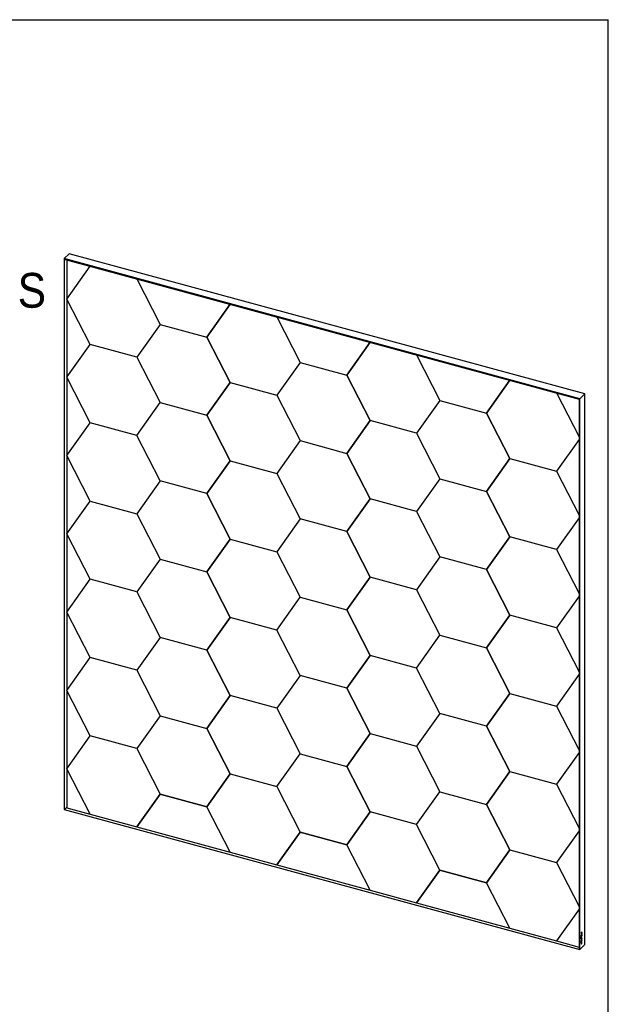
# Model space of a CAD drawing. Header units: millimetres. Extents: x 82 to 6232, y 70 to 4375.
# Tile 4 of 4: x 4621 to 6232, y 1679 to 4375. Entities that reach past the tile are written whole.
import ezdxf

# ---------------------------------------------------------------- set-up
doc = ezdxf.new("R2010")
doc.units = ezdxf.units.MM
doc.header["$LTSCALE"] = 15
doc.linetypes.add('SLD-Solido', pattern=[0])
for name, color, linetype in [('QUOTE', 1, 'SLD-Solido'), ('SCHIZZI', 9, 'Continuous'), ('SEZIONI', 9, 'SLD-Solido')]:
    doc.layers.add(name, color=color, linetype=linetype)
doc.styles.add('SLDTEXTSTYLE3', font='GOTHIC.TTF', dxfattribs={"width": 0.913})

msp = doc.modelspace()

# ---------------------------------------------------------------- linework, layer by layer
for p, q in [((4742.49, 3720.57), (4756.1, 3733.86)), ((6153.87, 3336.99), (4742.49, 3720.57)), ((4742.49, 3720.57), (4742.49, 2212.67)), ((6167.48, 3350.27), (4756.1, 3733.86)), ((4745.61, 3718.21), (6152.11, 3335.95)), ((4749.96, 3717.03), (4749.96, 3609.89)), ((4749.96, 3609.89), (4813.78, 3699.68)), ((4941.45, 3664.98), (5005.27, 3540.5)), ((4813.79, 3485.4), (4749.96, 3609.89)), ((4749.96, 3609.89), (4749.96, 3395.6)), ((5132.92, 3505.81), (5196.74, 3595.6)), ((5196.75, 3595.6), (5132.93, 3505.81)), ((5324.42, 3560.9), (5388.24, 3436.42)), ((5005.27, 3540.5), (4941.44, 3450.71)), ((5005.27, 3540.5), (5132.92, 3505.81)), ((5132.94, 3505.82), (5132.92, 3505.81)), ((5196.75, 3381.32), (5132.92, 3505.81)), ((5132.93, 3505.81), (5196.75, 3381.32)), ((4749.96, 3395.6), (4813.79, 3485.4)), ((4941.44, 3450.71), (4813.79, 3485.4)), ((5515.89, 3401.73), (5579.71, 3491.52)), ((5579.72, 3491.52), (5515.89, 3401.73)), ((4941.44, 3450.71), (5005.27, 3326.21)), ((5707.38, 3456.82), (5771.2, 3332.34)), ((5388.24, 3436.42), (5324.41, 3346.62)), ((5388.24, 3436.42), (5515.89, 3401.73)), ((5515.91, 3401.74), (5515.89, 3401.73)), ((5579.72, 3277.24), (5515.89, 3401.73)), ((5515.89, 3401.73), (5579.72, 3277.23)), ((4813.79, 3271.11), (4749.96, 3395.6)), ((4749.96, 3395.6), (4749.96, 3181.31)), ((5132.92, 3291.52), (5196.75, 3381.32)), ((5196.75, 3381.32), (5132.93, 3291.52)), ((5196.75, 3381.32), (5196.75, 3381.32)), ((5196.75, 3381.32), (5324.41, 3346.62)), ((5898.86, 3297.65), (5962.68, 3387.44)), ((5962.68, 3387.43), (5898.86, 3297.64)), ((5324.41, 3346.62), (5388.24, 3222.13)), ((6090.35, 3352.74), (6152.09, 3232.31)), ((6167.48, 3350.27), (6153.87, 3336.99)), ((6167.48, 1842.37), (6167.48, 3350.27)), ((4941.44, 3236.41), (5005.27, 3326.21)), ((5005.27, 3326.21), (5132.92, 3291.52)), ((5771.2, 3332.34), (5707.38, 3242.54)), ((5771.2, 3332.34), (5898.86, 3297.65)), ((6152.09, 3335.96), (6152.09, 1833.13)), ((6153.87, 1829.09), (6153.87, 3336.99)), ((5132.94, 3291.53), (5132.92, 3291.52)), ((5196.75, 3167.03), (5132.92, 3291.52)), ((5132.93, 3291.52), (5196.75, 3167.03)), ((5898.87, 3297.66), (5898.86, 3297.65)), ((5962.69, 3173.15), (5898.86, 3297.65)), ((5898.86, 3297.64), (5962.69, 3173.15)), ((4749.96, 3181.31), (4813.79, 3271.11)), ((4941.44, 3236.41), (4813.79, 3271.11)), ((5515.89, 3187.44), (5579.72, 3277.24)), ((5579.72, 3277.23), (5515.89, 3187.44)), ((5579.72, 3277.24), (5579.72, 3277.24)), ((5707.38, 3242.54), (5579.72, 3277.23)), ((5005.27, 3111.92), (4941.44, 3236.41)), ((5707.38, 3242.54), (5771.2, 3118.05)), ((5388.24, 3222.13), (5324.41, 3132.33)), ((5388.24, 3222.13), (5515.89, 3187.44)), ((6152.09, 3225.33), (6090.34, 3138.46)), ((4813.79, 3056.82), (4749.96, 3181.31)), ((4749.96, 3181.31), (4749.96, 2967.02)), ((5515.91, 3187.45), (5515.89, 3187.44)), ((5579.72, 3062.94), (5515.89, 3187.44)), ((5515.89, 3187.44), (5579.72, 3062.94)), ((5132.92, 3077.23), (5196.75, 3167.03)), ((5196.75, 3167.03), (5132.93, 3077.23)), ((5196.75, 3167.03), (5324.41, 3132.33)), ((5196.75, 3167.03), (5196.75, 3167.03)), ((5898.86, 3083.35), (5962.69, 3173.15)), ((5962.69, 3173.15), (5898.86, 3083.35)), ((5962.69, 3173.15), (5962.69, 3173.15)), ((5962.69, 3173.15), (6090.34, 3138.46)), ((5324.41, 3132.33), (5388.24, 3007.84)), ((6090.34, 3138.46), (6152.09, 3018.02)), ((5005.27, 3111.92), (4941.44, 3022.12)), ((5132.92, 3077.23), (5005.27, 3111.92)), ((5771.2, 3118.05), (5707.38, 3028.25)), ((5771.2, 3118.05), (5898.86, 3083.35)), ((5132.94, 3077.24), (5132.92, 3077.23)), ((5196.75, 2952.73), (5132.92, 3077.23)), ((5132.93, 3077.23), (5196.75, 2952.73)), ((5898.87, 3083.37), (5898.86, 3083.35)), ((5962.69, 2958.86), (5898.86, 3083.35)), ((5898.86, 3083.35), (5962.69, 2958.86)), ((4749.96, 2967.02), (4813.79, 3056.82)), ((4813.79, 3056.82), (4941.44, 3022.12)), ((5579.72, 3062.94), (5515.89, 2973.14)), ((5515.89, 2973.14), (5579.72, 3062.94)), ((5579.72, 3062.95), (5579.72, 3062.94)), ((5707.38, 3028.25), (5579.72, 3062.94)), ((4941.44, 3022.12), (5005.27, 2897.63)), ((5707.38, 3028.25), (5771.2, 2903.76)), ((5388.24, 3007.84), (5324.41, 2918.04)), ((5515.89, 2973.14), (5388.24, 3007.84)), ((6152.09, 3011.04), (6090.34, 2924.17)), ((4813.79, 2842.52), (4749.96, 2967.02)), ((4749.96, 2967.02), (4749.96, 2752.72)), ((5515.91, 2973.16), (5515.89, 2973.14)), ((5579.72, 2848.65), (5515.89, 2973.14)), ((5515.89, 2973.14), (5579.72, 2848.65)), ((5132.92, 2862.94), (5196.75, 2952.73)), ((5196.75, 2952.73), (5132.93, 2862.93)), ((5196.75, 2952.74), (5196.75, 2952.73)), ((5196.75, 2952.73), (5324.41, 2918.04)), ((5898.86, 2869.06), (5962.69, 2958.86)), ((5962.69, 2958.86), (5898.86, 2869.06)), ((5962.69, 2958.86), (5962.69, 2958.86)), ((6090.34, 2924.17), (5962.69, 2958.86)), ((5324.41, 2918.04), (5388.24, 2793.55)), ((6090.34, 2924.17), (6152.09, 2803.73)), ((5005.27, 2897.63), (4941.44, 2807.83)), ((5005.27, 2897.63), (5132.92, 2862.94)), ((5771.2, 2903.76), (5707.38, 2813.96)), ((5898.86, 2869.06), (5771.2, 2903.76)), ((5132.94, 2862.95), (5132.92, 2862.94)), ((5196.75, 2738.44), (5132.92, 2862.94)), ((5132.93, 2862.93), (5196.75, 2738.44)), ((5898.87, 2869.08), (5898.86, 2869.06)), ((5962.69, 2744.57), (5898.86, 2869.06)), ((5898.86, 2869.06), (5962.69, 2744.57)), ((4749.96, 2752.72), (4813.79, 2842.52)), ((4941.44, 2807.83), (4813.79, 2842.52)), ((5515.89, 2758.85), (5579.72, 2848.65)), ((5579.72, 2848.65), (5515.89, 2758.85)), ((5579.72, 2848.65), (5579.72, 2848.65)), ((5707.38, 2813.96), (5579.72, 2848.65)), ((4941.44, 2807.83), (5005.27, 2683.34)), ((5707.38, 2813.96), (5771.2, 2689.46)), ((5324.41, 2703.75), (5388.24, 2793.55)), ((5388.24, 2793.55), (5515.89, 2758.85)), ((6152.09, 2796.75), (6090.34, 2709.87)), ((4813.79, 2628.23), (4749.96, 2752.72)), ((4749.96, 2752.72), (4749.96, 2538.43)), ((5515.91, 2758.87), (5515.89, 2758.85)), ((5515.89, 2758.85), (5579.72, 2634.36)), ((5579.72, 2634.36), (5515.89, 2758.85)), ((5132.92, 2648.64), (5196.75, 2738.44)), ((5196.75, 2738.44), (5132.93, 2648.64)), ((5324.41, 2703.75), (5196.75, 2738.44)), ((5196.75, 2738.44), (5196.75, 2738.44)), ((5898.86, 2654.77), (5962.69, 2744.57)), ((5962.69, 2744.57), (5898.86, 2654.77)), ((5962.69, 2744.57), (5962.69, 2744.57)), ((6090.34, 2709.87), (5962.69, 2744.57)), ((5388.24, 2579.25), (5324.41, 2703.75)), ((6090.34, 2709.87), (6152.09, 2589.44)), ((5005.27, 2683.34), (4941.44, 2593.54)), ((5132.92, 2648.64), (5005.27, 2683.34)), ((5707.38, 2599.67), (5771.2, 2689.46)), ((5771.2, 2689.46), (5898.86, 2654.77)), ((5132.94, 2648.66), (5132.92, 2648.64)), ((5196.75, 2524.15), (5132.92, 2648.64)), ((5132.93, 2648.64), (5196.75, 2524.15)), ((5898.87, 2654.78), (5898.86, 2654.77)), ((5898.86, 2654.77), (5962.69, 2530.28)), ((5962.69, 2530.28), (5898.86, 2654.77)), ((4749.96, 2538.43), (4813.79, 2628.23)), ((4941.44, 2593.54), (4813.79, 2628.23)), ((5579.72, 2634.36), (5515.89, 2544.56)), ((5515.89, 2544.56), (5579.72, 2634.36)), ((5707.38, 2599.67), (5579.72, 2634.36)), ((5579.72, 2634.36), (5579.72, 2634.36)), ((4941.44, 2593.54), (5005.27, 2469.05)), ((5771.2, 2475.17), (5707.38, 2599.67)), ((5388.24, 2579.25), (5324.41, 2489.46)), ((5515.89, 2544.56), (5388.24, 2579.25)), ((6152.09, 2582.46), (6090.34, 2495.58)), ((4813.79, 2413.94), (4749.96, 2538.43)), ((4749.96, 2538.43), (4749.96, 2324.14)), ((5515.91, 2544.57), (5515.89, 2544.56)), ((5579.72, 2420.07), (5515.89, 2544.56)), ((5515.89, 2544.56), (5579.72, 2420.07)), ((5132.92, 2434.35), (5196.75, 2524.15)), ((5196.75, 2524.15), (5132.93, 2434.35)), ((5196.75, 2524.15), (5196.75, 2524.15)), ((5324.41, 2489.46), (5196.75, 2524.15)), ((5962.69, 2530.28), (5898.86, 2440.48)), ((5898.86, 2440.48), (5962.69, 2530.28)), ((5962.69, 2530.28), (6090.34, 2495.58)), ((5962.69, 2530.28), (5962.69, 2530.28)), ((5324.41, 2489.46), (5388.24, 2364.96)), ((6090.34, 2495.58), (6152.09, 2375.14)), ((5005.27, 2469.05), (4941.44, 2379.25)), ((5005.27, 2469.05), (5132.92, 2434.35)), ((5771.2, 2475.17), (5707.38, 2385.37)), ((5898.86, 2440.48), (5771.2, 2475.17)), ((5132.94, 2434.36), (5132.92, 2434.35)), ((5196.75, 2309.86), (5132.92, 2434.35)), ((5132.93, 2434.35), (5196.75, 2309.86)), ((5898.87, 2440.49), (5898.86, 2440.48)), ((5962.69, 2315.99), (5898.86, 2440.48)), ((5898.86, 2440.48), (5962.69, 2315.98)), ((4749.96, 2324.14), (4813.79, 2413.94)), ((4941.44, 2379.25), (4813.79, 2413.94)), ((5515.89, 2330.27), (5579.72, 2420.07)), ((5579.72, 2420.07), (5515.89, 2330.27)), ((5579.72, 2420.07), (5579.72, 2420.07)), ((5579.72, 2420.07), (5707.38, 2385.37)), ((4941.44, 2379.25), (5005.27, 2254.75)), ((5707.38, 2385.37), (5771.2, 2260.88)), ((5324.41, 2275.16), (5388.24, 2364.96)), ((5388.24, 2364.96), (5515.89, 2330.27)), ((6152.09, 2368.17), (6090.34, 2281.29)), ((4813.79, 2199.65), (4749.96, 2324.14)), ((4749.96, 2324.14), (4749.96, 2217)), ((5515.91, 2330.28), (5515.89, 2330.27)), ((5579.72, 2205.78), (5515.89, 2330.27)), ((5515.89, 2330.27), (5579.72, 2205.78)), ((5132.92, 2220.06), (5196.75, 2309.86)), ((5196.75, 2309.86), (5132.93, 2220.06)), ((5196.75, 2309.86), (5324.41, 2275.16)), ((5196.75, 2309.86), (5196.75, 2309.86)), ((5898.86, 2226.19), (5962.69, 2315.99)), ((5962.69, 2315.98), (5898.86, 2226.19)), ((5962.69, 2315.99), (5962.69, 2315.99)), ((5962.69, 2315.98), (6090.34, 2281.29)), ((5324.41, 2275.16), (5388.24, 2150.67)), ((6090.34, 2281.29), (6152.09, 2160.85)), ((5005.27, 2254.75), (4941.44, 2164.95)), ((4941.44, 2164.95), (5005.27, 2254.75)), ((5132.93, 2220.06), (5005.27, 2254.75)), ((5005.27, 2254.75), (5132.92, 2220.06)), ((5707.38, 2171.08), (5771.2, 2260.88)), ((5771.2, 2260.88), (5898.86, 2226.19)), ((4742.49, 2212.67), (6153.87, 1829.09)), ((4746.99, 2216.25), (4749.96, 2219.14)), ((4749.96, 2217), (4813.79, 2199.65)), ((5132.94, 2220.07), (5132.92, 2220.06)), ((5196.75, 2095.57), (5132.93, 2220.06)), ((5898.87, 2226.2), (5898.86, 2226.19)), ((5898.86, 2226.19), (5962.69, 2101.69)), ((5962.69, 2101.69), (5898.86, 2226.19)), ((4813.79, 2199.65), (4941.44, 2164.95)), ((5515.89, 2115.98), (5579.72, 2205.78)), ((5579.72, 2205.78), (5515.89, 2115.98)), ((5579.72, 2205.78), (5579.72, 2205.78)), ((5707.38, 2171.08), (5579.72, 2205.78)), ((4941.46, 2164.97), (4941.44, 2164.95)), ((4941.44, 2164.95), (5196.75, 2095.57)), ((5771.2, 2046.59), (5707.38, 2171.08)), ((5388.24, 2150.67), (5324.41, 2060.87)), ((5324.41, 2060.87), (5388.24, 2150.67)), ((5515.89, 2115.98), (5388.24, 2150.67)), ((5388.24, 2150.67), (5515.89, 2115.98)), ((6152.09, 2153.87), (6090.34, 2067)), ((5515.91, 2115.99), (5515.89, 2115.98)), ((5579.72, 1991.48), (5515.89, 2115.98)), ((5196.75, 2095.57), (5324.41, 2060.87)), ((5962.69, 2101.69), (5898.86, 2011.89)), ((5898.86, 2011.89), (5962.69, 2101.69)), ((5962.69, 2101.7), (5962.69, 2101.69)), ((5962.69, 2101.69), (6090.34, 2067)), ((5324.42, 2060.89), (5324.41, 2060.87)), ((5324.41, 2060.87), (5579.72, 1991.48)), ((6090.34, 2067), (6152.09, 1946.56)), ((5771.21, 2046.59), (5707.38, 1956.79)), ((5707.38, 1956.79), (5771.2, 2046.59)), ((5771.2, 2046.59), (5898.86, 2011.89)), ((5898.86, 2011.89), (5771.21, 2046.59)), ((5898.87, 2011.91), (5898.86, 2011.89)), ((5962.69, 1887.4), (5898.86, 2011.89)), ((5579.72, 1991.48), (5707.38, 1956.79)), ((5707.39, 1956.8), (5707.38, 1956.79)), ((5707.38, 1956.79), (5962.69, 1887.4)), ((6152.09, 1939.58), (6090.34, 1852.71)), ((5962.69, 1887.4), (6090.34, 1852.71)), ((6159.47, 1877.35), (6157.76, 1875.68)), ((6157.76, 1875.19), (6159.4, 1876.79)), ((6157.76, 1875.1), (6159.47, 1876.77)), ((6157.76, 1875.68), (6157.76, 1875.1)), ((6159.18, 1873.62), (6157.76, 1872.23)), ((6157.76, 1871.75), (6159.4, 1873.34)), ((6157.76, 1871.66), (6159.47, 1873.32)), ((6157.76, 1872.23), (6157.76, 1871.66)), ((6159.18, 1870.21), (6157.76, 1868.82)), ((6157.76, 1868.33), (6159.4, 1869.93)), ((6157.76, 1868.24), (6159.47, 1869.91)), ((6157.76, 1868.82), (6157.76, 1868.24)), ((6158.04, 1867.21), (6157.76, 1866.94)), ((6157.76, 1866.94), (6157.76, 1864.6)), ((6157.76, 1864.69), (6159.4, 1866.29)), ((6157.76, 1864.6), (6159.47, 1866.27)), ((6158.05, 1863.67), (6157.76, 1863.39)), ((6157.76, 1863.39), (6157.76, 1860.83)), ((6157.76, 1860.93), (6157.98, 1861.14)), ((6157.76, 1860.83), (6158.05, 1861.12)), ((6157.96, 1859.95), (6157.95, 1859.93)), ((6158.12, 1859.89), (6157.95, 1859.94)), ((6158.19, 1859.87), (6157.96, 1859.95)), ((6157.97, 1865.47), (6157.97, 1867.14)), ((6157.97, 1865.47), (6158.04, 1865.45)), ((6157.98, 1862.71), (6157.98, 1863.6)), ((6157.98, 1862.13), (6159.4, 1863.51)), ((6157.98, 1862.71), (6158.05, 1862.69)), ((6157.98, 1861.14), (6157.98, 1862.13)), ((6157.98, 1862.13), (6158.05, 1862.11)), ((6157.98, 1861.14), (6158.05, 1861.12)), ((6158.04, 1865.45), (6158.04, 1867.21)), ((6158.47, 1865.87), (6158.04, 1865.45)), ((6159.47, 1864.07), (6158.05, 1862.69)), ((6158.05, 1862.69), (6158.05, 1863.67)), ((6158.05, 1862.11), (6159.47, 1863.49)), ((6158.05, 1861.12), (6158.05, 1862.11)), ((6158.75, 1867.7), (6158.47, 1867.42)), ((6158.47, 1867.42), (6158.47, 1865.87)), ((6158.68, 1866.16), (6158.68, 1867.63)), ((6158.68, 1866.16), (6158.75, 1866.14)), ((6158.75, 1866.14), (6158.75, 1867.7)), ((6159.19, 1866.57), (6158.75, 1866.14)), ((6158.93, 1860.5), (6158.94, 1860.51)), ((6158.98, 1861.03), (6158.98, 1861.03)), ((6159, 1860.48), (6159.01, 1860.49)), ((6159.47, 1875.54), (6159.18, 1875.26)), ((6159.18, 1875.26), (6159.18, 1873.62)), ((6159.47, 1872.12), (6159.18, 1871.84)), ((6159.18, 1871.84), (6159.18, 1870.21)), ((6159.47, 1868.63), (6159.19, 1868.35)), ((6159.19, 1868.35), (6159.19, 1866.57)), ((6159.4, 1876.79), (6159.4, 1877.28)), ((6159.4, 1876.79), (6159.47, 1876.77)), ((6159.4, 1873.34), (6159.4, 1875.46)), ((6159.4, 1873.34), (6159.47, 1873.32)), ((6159.4, 1869.93), (6159.4, 1872.05)), ((6159.4, 1869.93), (6159.47, 1869.91)), ((6159.4, 1866.29), (6159.4, 1868.55)), ((6159.4, 1866.29), (6159.47, 1866.27)), ((6159.4, 1863.51), (6159.4, 1864)), ((6159.4, 1863.51), (6159.47, 1863.49)), ((6159.47, 1876.77), (6159.47, 1877.35)), ((6159.47, 1873.32), (6159.47, 1875.54)), ((6159.47, 1869.91), (6159.47, 1872.12)), ((6159.47, 1866.27), (6159.47, 1868.63)), ((6159.47, 1863.49), (6159.47, 1864.07)), ((6090.34, 1852.71), (6152.09, 1835.93)), ((6153.87, 1829.09), (6167.48, 1842.37)), ((6157.81, 1851.84), (6157.3, 1851.76)), ((6157.3, 1851.76), (6157.3, 1851.33)), ((6157.3, 1851.36), (6157.68, 1851.41)), ((6157.3, 1851.33), (6157.75, 1851.39)), ((6157.68, 1851.41), (6157.75, 1851.39)), ((6159.47, 1858.17), (6157.75, 1855.12)), ((6157.75, 1855.12), (6157.75, 1855.11)), ((6157.75, 1855.11), (6157.75, 1854.58)), ((6157.75, 1854.62), (6159.4, 1854.9)), ((6157.75, 1854.58), (6159.47, 1854.88)), ((6157.76, 1843.69), (6159.4, 1845.29)), ((6157.76, 1843.6), (6159.47, 1845.27)), ((6157.76, 1844.77), (6157.76, 1843.6)), ((6157.96, 1848.71), (6157.77, 1848.53)), ((6157.77, 1848.53), (6157.77, 1847.22)), ((6157.77, 1847.31), (6158.65, 1848.16)), ((6157.77, 1847.22), (6158.72, 1848.14)), ((6157.88, 1847.8), (6157.88, 1848.64)), ((6157.88, 1847.8), (6157.96, 1847.78)), ((6158.97, 1851.59), (6157.95, 1851.45)), ((6157.95, 1851.45), (6158.03, 1851.43)), ((6157.96, 1847.78), (6157.96, 1848.71)), ((6158.15, 1847.97), (6157.96, 1847.78)), ((6157.97, 1845.07), (6157.97, 1844.48)), ((6157.97, 1844.48), (6158.05, 1844.46)), ((6158.24, 1852.36), (6158, 1852.5)), ((6158, 1852.5), (6158, 1852.49)), ((6158.16, 1852.38), (6158, 1852.48)), ((6158.02, 1851.89), (6158.1, 1851.87)), ((6159.05, 1851.57), (6158.03, 1851.43)), ((6158.05, 1844.46), (6159.18, 1845.56)), ((6158.05, 1845.05), (6158.05, 1844.46)), ((6158.71, 1856.38), (6158.06, 1855.23)), ((6158.06, 1855.23), (6158.13, 1855.21)), ((6159.17, 1852.02), (6158.1, 1851.87)), ((6158.12, 1859.87), (6158.12, 1859.89)), ((6158.12, 1859.89), (6158.19, 1859.87)), ((6158.78, 1856.36), (6158.13, 1855.21)), ((6158.13, 1855.21), (6158.78, 1855.34)), ((6158.34, 1848.97), (6158.15, 1848.79)), ((6158.15, 1848.79), (6158.15, 1847.97)), ((6158.16, 1858.01), (6158.17, 1858.02)), ((6158.16, 1852.36), (6158.16, 1852.38)), ((6158.16, 1852.38), (6158.24, 1852.36)), ((6158.19, 1859.85), (6158.19, 1859.87)), ((6158.21, 1858.55), (6158.21, 1858.55)), ((6158.23, 1852.34), (6158.24, 1852.36)), ((6158.24, 1857.99), (6158.24, 1858)), ((6158.26, 1848.17), (6158.26, 1848.9)), ((6158.26, 1848.17), (6158.34, 1848.15)), ((6158.34, 1848.15), (6158.34, 1848.97)), ((6158.53, 1848.34), (6158.34, 1848.15)), ((6158.72, 1849.47), (6158.53, 1849.29)), ((6158.53, 1849.29), (6158.53, 1848.34)), ((6158.54, 1850.26), (6158.55, 1850.27)), ((6158.55, 1846.69), (6158.54, 1846.69)), ((6158.61, 1850.84), (6158.61, 1850.85)), ((6158.61, 1850.24), (6158.62, 1850.25)), ((6158.61, 1847.27), (6158.61, 1847.27)), ((6158.62, 1846.67), (6158.61, 1846.67)), ((6158.65, 1848.16), (6158.65, 1849.4)), ((6158.65, 1848.16), (6158.72, 1848.14)), ((6158.71, 1856.38), (6158.78, 1856.36)), ((6158.72, 1848.14), (6158.72, 1849.47)), ((6158.78, 1855.34), (6158.78, 1856.36)), ((6158.97, 1851.59), (6159.05, 1851.57)), ((6159, 1858.97), (6158.99, 1858.95)), ((6158.99, 1858.95), (6159.22, 1858.82)), ((6158.99, 1856.87), (6159.4, 1857.58)), ((6158.99, 1855.42), (6158.99, 1856.87)), ((6158.99, 1856.87), (6159.06, 1856.85)), ((6158.99, 1855.42), (6159.06, 1855.4)), ((6159.19, 1853.68), (6158.99, 1853.11)), ((6158.99, 1853.11), (6158.99, 1853.11)), ((6159.06, 1856.85), (6159.47, 1857.56)), ((6159.06, 1855.4), (6159.06, 1856.85)), ((6159.47, 1855.48), (6159.06, 1855.4)), ((6159.18, 1845.56), (6159.18, 1846.16)), ((6159.2, 1853.68), (6159.19, 1853.68)), ((6159.22, 1858.82), (6159.22, 1858.84)), ((6159.27, 1851.63), (6159.83, 1851.71)), ((6159.27, 1851.63), (6159.34, 1851.61)), ((6159.34, 1851.61), (6159.9, 1851.69)), ((6159.37, 1852.08), (6159.44, 1852.06)), ((6159.4, 1857.58), (6159.4, 1858.04)), ((6159.4, 1857.58), (6159.47, 1857.56)), ((6159.4, 1854.9), (6159.4, 1855.46)), ((6159.4, 1854.9), (6159.47, 1854.88)), ((6159.4, 1845.29), (6159.4, 1846.46)), ((6159.4, 1845.29), (6159.47, 1845.27)), ((6159.9, 1852.13), (6159.44, 1852.06)), ((6159.47, 1857.56), (6159.47, 1858.17)), ((6159.47, 1854.88), (6159.47, 1855.48)), ((6159.47, 1845.27), (6159.47, 1846.44)), ((6159.83, 1851.71), (6159.83, 1852.12)), ((6159.83, 1851.71), (6159.9, 1851.69)), ((6159.9, 1851.69), (6159.9, 1852.13))]:
    msp.add_line(p, q)
for centre, major_axis, ratio, start_param, end_param in [((4744.04, 3722.09), (-2.86, 3.74), 0.4594606, 1.6263991, 2.6004393), ((4744.04, 3722.09), (-2.86, 3.74), 0.4594606, 1.6263991, 2.6004393), ((6155.43, 3338.51), (3.33, 2.54), 0.0728064, 3.1971954, 4.1712356), ((6155.43, 3338.51), (3.33, 2.54), 0.0728064, 3.1971954, 4.1712356), ((4744.04, 2214.19), (3.33, 2.54), 0.0728064, 4.1712356, 5.7420319), ((4744.04, 2214.19), (3.33, 2.54), 0.0728064, 4.1712356, 5.7420319), ((6155.43, 1830.61), (-2.86, 3.74), 0.4594606, 0.5411534, 1.6263991), ((6155.43, 1830.61), (-2.86, 3.74), 0.4594606, 0.5411534, 1.6263991)]:
    msp.add_ellipse(centre, major_axis=major_axis, ratio=ratio, start_param=start_param, end_param=end_param)
for points, knots in [([(6158.98, 1861.03), (6158.91, 1860.95), (6158.77, 1860.8), (6158.62, 1860.4), (6158.53, 1859.97), (6158.49, 1859.69), (6158.47, 1859.53)], [0, 0, 0, 0, 0.2440399, 0.4814505, 0.7097813, 1, 1, 1, 1]), ([(6158.68, 1859.57), (6158.7, 1859.71), (6158.73, 1859.95), (6158.79, 1860.25), (6158.86, 1860.43), (6158.91, 1860.48), (6158.93, 1860.5)], [0, 0, 0, 0, 0.4490962, 0.7176787, 0.8608801, 1, 1, 1, 1]), ([(6158.75, 1859.55), (6158.77, 1859.69), (6158.8, 1859.93), (6158.86, 1860.23), (6158.93, 1860.41), (6158.98, 1860.46), (6159, 1860.48)], [0, 0, 0, 0, 0.4490962, 0.7176787, 0.8608801, 1, 1, 1, 1]), ([(6159.22, 1858.84), (6159.28, 1859.04), (6159.4, 1859.44), (6159.49, 1860.07), (6159.51, 1860.68), (6159.4, 1861.1), (6159.19, 1861.2), (6159.05, 1861.09), (6158.98, 1861.03)], [0, 0, 0, 0, 0.1759074, 0.3484954, 0.5452361, 0.7483254, 0.8703401, 1, 1, 1, 1]), ([(6159.01, 1860.49), (6159.04, 1860.51), (6159.1, 1860.55), (6159.17, 1860.49), (6159.21, 1860.35), (6159.22, 1860.14), (6159.2, 1859.84), (6159.14, 1859.43), (6159.04, 1859.13), (6159, 1858.97)], [0, 0, 0, 0, 0.0886001, 0.1775904, 0.2803753, 0.4039243, 0.5463947, 0.7592876, 1, 1, 1, 1]), ([(6159.15, 1858.86), (6159.21, 1859.06), (6159.33, 1859.46), (6159.42, 1860.09), (6159.43, 1860.69), (6159.33, 1861.14), (6159.18, 1861.17), (6159.13, 1861.18)], [0, 0, 0, 0, 0.2033469, 0.4028565, 0.6302865, 0.8650553, 1, 1, 1, 1]), ([(6157.75, 1851.39), (6157.74, 1851.32), (6157.74, 1851.21), (6157.73, 1851.1), (6157.73, 1851.04), (6157.73, 1851.02), (6157.73, 1851.01), (6157.73, 1851), (6157.73, 1851), (6157.73, 1851), (6157.73, 1851), (6157.73, 1851), (6157.73, 1850.78), (6157.77, 1850.39), (6157.97, 1850.05), (6158.26, 1849.97), (6158.49, 1850.15), (6158.61, 1850.24)], [0, 0, 0, 0, 0.0692641, 0.102088, 0.1170424, 0.1237265, 0.1266881, 0.1279952, 0.1285711, 0.1288247, 0.1289363, 0.1289854, 0.129024, 0.3530678, 0.564112, 0.7753896, 1, 1, 1, 1]), ([(6157.95, 1859.93), (6157.91, 1859.78), (6157.82, 1859.47), (6157.75, 1859.01), (6157.73, 1858.57), (6157.76, 1858.18), (6157.86, 1857.92), (6158.03, 1857.84), (6158.17, 1857.94), (6158.24, 1857.99)], [0, 0, 0, 0, 0.1460704, 0.2887682, 0.4377557, 0.5951452, 0.7341478, 0.8644717, 1, 1, 1, 1]), ([(6158.61, 1847.27), (6158.48, 1847.11), (6158.23, 1846.81), (6157.95, 1846.09), (6157.79, 1845.39), (6157.77, 1844.98), (6157.76, 1844.77)], [0, 0, 0, 0, 0.279532, 0.5454242, 0.7630634, 1, 1, 1, 1]), ([(6158, 1852.49), (6157.96, 1852.37), (6157.89, 1852.16), (6157.84, 1851.94), (6157.81, 1851.84)], [0, 0, 0, 0, 0.5342378, 1, 1, 1, 1]), ([(6157.85, 1857.94), (6157.88, 1857.92), (6157.97, 1857.86), (6158.09, 1857.96), (6158.16, 1858.01)], [0, 0, 0, 0, 0.405582, 1, 1, 1, 1]), ([(6158.14, 1858.57), (6158.11, 1858.55), (6158.05, 1858.51), (6157.99, 1858.56), (6157.95, 1858.68), (6157.94, 1858.93), (6157.98, 1859.35), (6158.07, 1859.69), (6158.12, 1859.87)], [0, 0, 0, 0, 0.0943892, 0.189365, 0.2976915, 0.4258978, 0.6931705, 1, 1, 1, 1]), ([(6157.95, 1851.45), (6157.95, 1851.42), (6157.95, 1851.38), (6157.95, 1851.33), (6157.95, 1851.31), (6157.95, 1851.3), (6157.95, 1851.3), (6157.95, 1851.3), (6157.95, 1851.3), (6157.95, 1851.3), (6157.95, 1851.3), (6157.95, 1851.3), (6157.95, 1851.16), (6157.98, 1850.92), (6158.09, 1850.72), (6158.2, 1850.72), (6158.25, 1850.72)], [0, 0, 0, 0, 0.0667187, 0.0963403, 0.1094851, 0.115296, 0.1178586, 0.1189872, 0.1194841, 0.1197027, 0.119799, 0.1198413, 0.1198746, 0.4526316, 0.7718757, 1, 1, 1, 1]), ([(6158.54, 1846.69), (6158.45, 1846.59), (6158.29, 1846.39), (6158.1, 1845.93), (6157.99, 1845.47), (6157.98, 1845.21), (6157.97, 1845.07)], [0, 0, 0, 0, 0.2871229, 0.5522893, 0.766205, 1, 1, 1, 1]), ([(6158.21, 1858.55), (6158.18, 1858.53), (6158.13, 1858.49), (6158.06, 1858.54), (6158.02, 1858.66), (6158.01, 1858.91), (6158.05, 1859.33), (6158.14, 1859.67), (6158.19, 1859.85)], [0, 0, 0, 0, 0.0943892, 0.189365, 0.2976915, 0.4258978, 0.6931705, 1, 1, 1, 1]), ([(6158.02, 1851.89), (6158.04, 1851.98), (6158.08, 1852.14), (6158.13, 1852.29), (6158.16, 1852.36)], [0, 0, 0, 0, 0.5348435, 1, 1, 1, 1]), ([(6158.03, 1851.43), (6158.03, 1851.4), (6158.02, 1851.36), (6158.02, 1851.31), (6158.02, 1851.29), (6158.02, 1851.28), (6158.02, 1851.28), (6158.02, 1851.28), (6158.02, 1851.28), (6158.02, 1851.28), (6158.02, 1851.28), (6158.02, 1851.28), (6158.02, 1851.14), (6158.05, 1850.9), (6158.18, 1850.69), (6158.38, 1850.66), (6158.53, 1850.78), (6158.61, 1850.84)], [0, 0, 0, 0, 0.0458801, 0.0662498, 0.075289, 0.0792849, 0.0810471, 0.0818233, 0.0821649, 0.0823153, 0.0823815, 0.0824106, 0.0824335, 0.3112586, 0.5307913, 0.7562229, 1, 1, 1, 1]), ([(6158.61, 1846.67), (6158.53, 1846.57), (6158.36, 1846.37), (6158.17, 1845.91), (6158.06, 1845.45), (6158.05, 1845.19), (6158.05, 1845.05)], [0, 0, 0, 0, 0.2871229, 0.5522893, 0.766205, 1, 1, 1, 1]), ([(6158.1, 1851.87), (6158.12, 1851.96), (6158.16, 1852.12), (6158.21, 1852.27), (6158.23, 1852.34)], [0, 0, 0, 0, 0.5348435, 1, 1, 1, 1]), ([(6158.1, 1850.07), (6158.13, 1850.05), (6158.26, 1850.01), (6158.42, 1850.15), (6158.54, 1850.26)], [0, 0, 0, 0, 0.2377722, 1, 1, 1, 1]), ([(6158.17, 1858.02), (6158.22, 1858.08), (6158.32, 1858.18), (6158.45, 1858.43), (6158.6, 1858.91), (6158.65, 1859.28), (6158.68, 1859.57)], [0, 0, 0, 0, 0.1872531, 0.3476527, 0.509467, 1, 1, 1, 1]), ([(6158.47, 1859.53), (6158.45, 1859.38), (6158.42, 1859.14), (6158.37, 1858.84), (6158.29, 1858.64), (6158.24, 1858.58), (6158.21, 1858.55)], [0, 0, 0, 0, 0.4294113, 0.7007161, 0.8502874, 1, 1, 1, 1]), ([(6158.24, 1858), (6158.29, 1858.06), (6158.39, 1858.16), (6158.52, 1858.41), (6158.67, 1858.89), (6158.72, 1859.26), (6158.75, 1859.55)], [0, 0, 0, 0, 0.1872531, 0.3476527, 0.509467, 1, 1, 1, 1]), ([(6158.55, 1850.27), (6158.63, 1850.36), (6158.79, 1850.54), (6159.05, 1850.99), (6159.19, 1851.39), (6159.27, 1851.63)], [0, 0, 0, 0, 0.2957242, 0.575371, 1, 1, 1, 1]), ([(6158.81, 1846.83), (6158.79, 1846.83), (6158.71, 1846.84), (6158.62, 1846.76), (6158.55, 1846.69)], [0, 0, 0, 0, 0.2532249, 1, 1, 1, 1]), ([(6158.61, 1850.85), (6158.71, 1850.95), (6158.87, 1851.14), (6158.99, 1851.44), (6159.05, 1851.57)], [0, 0, 0, 0, 0.5786018, 1, 1, 1, 1]), ([(6159.47, 1846.44), (6159.46, 1846.68), (6159.43, 1847.14), (6159.21, 1847.48), (6158.92, 1847.52), (6158.72, 1847.36), (6158.61, 1847.27)], [0, 0, 0, 0, 0.2961767, 0.5664015, 0.7768821, 1, 1, 1, 1]), ([(6158.62, 1850.25), (6158.7, 1850.34), (6158.86, 1850.52), (6159.13, 1850.97), (6159.26, 1851.37), (6159.34, 1851.61)], [0, 0, 0, 0, 0.2957242, 0.575371, 1, 1, 1, 1]), ([(6159.18, 1846.16), (6159.17, 1846.31), (6159.16, 1846.61), (6159.01, 1846.82), (6158.82, 1846.84), (6158.69, 1846.73), (6158.62, 1846.67)], [0, 0, 0, 0, 0.293871, 0.5608682, 0.7719073, 1, 1, 1, 1]), ([(6159.4, 1846.46), (6159.38, 1846.7), (6159.35, 1847.15), (6159.16, 1847.48), (6159, 1847.48), (6158.96, 1847.48)], [0, 0, 0, 0, 0.4325532, 0.8272049, 1, 1, 1, 1]), ([(6158.99, 1853.11), (6159.03, 1853.07), (6159.09, 1853), (6159.17, 1852.83), (6159.21, 1852.62), (6159.21, 1852.36), (6159.19, 1852.15), (6159.17, 1852.02)], [0, 0, 0, 0, 0.2086835, 0.4014828, 0.5984123, 0.7578028, 1, 1, 1, 1]), ([(6159.37, 1852.08), (6159.38, 1852.16), (6159.41, 1852.33), (6159.43, 1852.61), (6159.43, 1852.99), (6159.36, 1853.46), (6159.2, 1853.62), (6159.12, 1853.7)], [0, 0, 0, 0, 0.1070173, 0.2171799, 0.3844467, 0.6825263, 1, 1, 1, 1]), ([(6159.44, 1852.06), (6159.45, 1852.14), (6159.48, 1852.31), (6159.5, 1852.59), (6159.5, 1852.97), (6159.43, 1853.44), (6159.28, 1853.6), (6159.2, 1853.68)], [0, 0, 0, 0, 0.1070173, 0.2171799, 0.3844467, 0.6825263, 1, 1, 1, 1])]:
    msp.add_open_spline(points, degree=3, knots=knots)
at = {"layer": 'QUOTE', "color": 7, "true_color": 0xffffff}
msp.add_line((82.06, 4374.61), (6231.76, 4374.61), dxfattribs=at)
at = {"layer": 'SCHIZZI', "color": 7, "true_color": 0xffffff}
msp.add_line((6232.06, 69.61), (6231.76, 4374.61), dxfattribs=at)

# ---------------------------------------------------------------- texts
at = {"layer": 'SEZIONI', "insert": (4615.23, 3681.34), "char_height": 95.25, "attachment_point": 1, "style": 'SLDTEXTSTYLE3'}
msp.add_mtext('S', dxfattribs=at)

doc.saveas('drawing.dxf')
